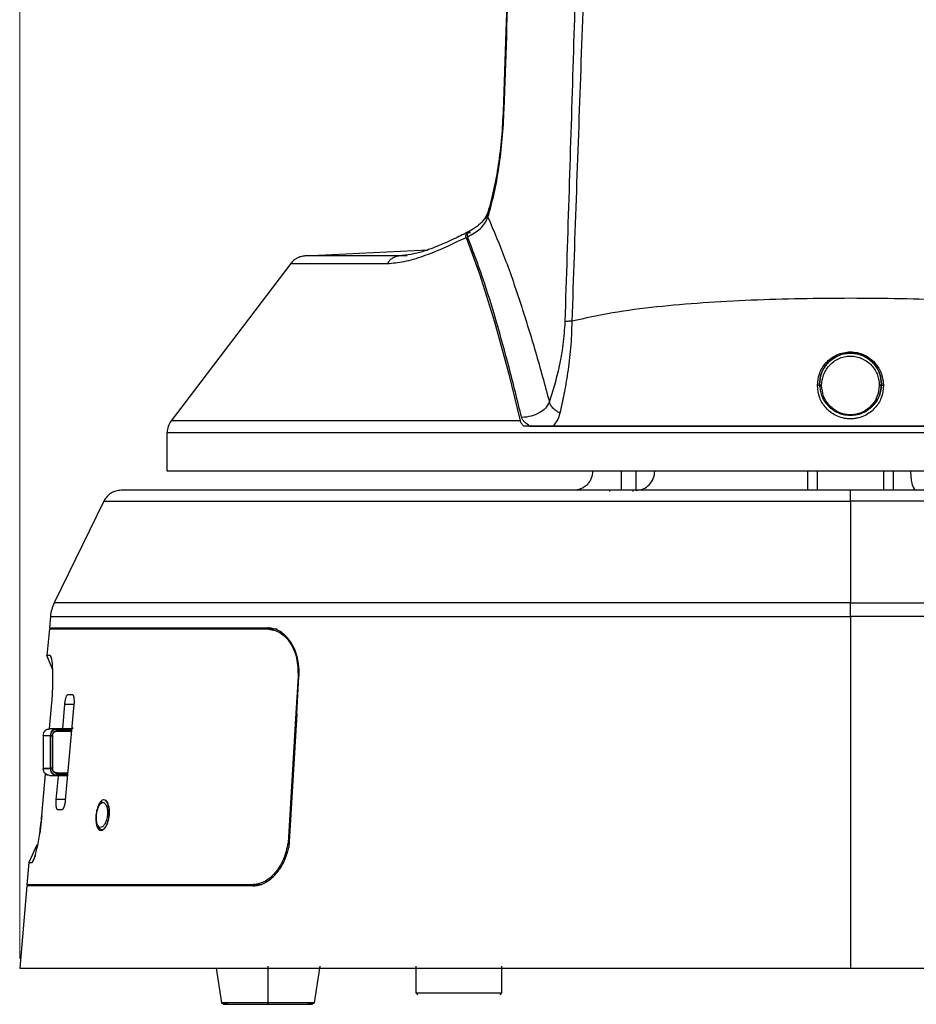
# Model space of a CAD drawing. Header units: millimetres. Extents: x 119 to 1138, y 29 to 774.
# Tile 41 of 53: x 659 to 753, y 318 to 421. Entities that reach past the tile are written whole.
import ezdxf

# ---------------------------------------------------------------- set-up
doc = ezdxf.new("R2010")
doc.units = ezdxf.units.MM
doc.styles.add('SLDTEXTSTYLE0', font='TXT', dxfattribs={"width": 0.7})
doc.dimstyles.new('SLDDIMSTYLE1', dxfattribs={"dimtxt": 9.245947, "dimasz": 3.302, "dimexe": 0, "dimexo": 0.0625, "dimgap": 2.311487, "dimtad": 1, "dimrnd": 1e-09, "dimzin": 12, "dimdsep": 46, "dimtxsty": 'SLDTEXTSTYLE0', "dimsah": 1, "dimcen": 0.09, "dimadec": 0, "dimazin": 3, "dimtfac": 1, "dimtofl": 0, "dimtmove": 0, "dimatfit": 3, "dimfxl": 1, "dimfrac": 2, "dimtolj": 1, "dimtzin": 12, "dimarcsym": 0})

# ---------------------------------------------------------------- blocks, each defined once
blk = doc.blocks.new('_D_2')
at = {"color": 7, "linetype": 'Continuous', "lineweight": 0}
for p, q in [((659.14, 322.4), (659.14, 540.54)), ((845.79, 336.08), (845.79, 540.54)), ((659.14, 539.54), (845.79, 539.54))]:
    blk.add_line(p, q, dxfattribs=at)
at = {"color": 7, "linetype": 'Continuous', "lineweight": 18}
for points in [[(659.14, 539.54), (662.44, 539.03), (662.44, 540.05)], [(845.79, 539.54), (842.48, 540.05), (842.48, 539.03)]]:
    blk.add_solid(points, dxfattribs=at)
at = {"color": 7, "linetype": 'Continuous', "lineweight": 18, "insert": (732.5, 551.82), "char_height": 9.525, "attachment_point": 1, "style": 'SLDTEXTSTYLE0'}
blk.add_mtext('186.65', dxfattribs=at)

msp = doc.modelspace()

# ---------------------------------------------------------------- linework, layer by layer
at = {"color": 8, "linetype": 'Continuous', "lineweight": 25}
for p, q in [((709.782, 411.287), (709.868, 411.284)), ((706.067, 398.393), (706.348, 398.393)), ((700.147, 396.088), (698.845, 395.926)), ((698.845, 395.926), (699.715, 395.982)), ((742.64, 373.404), (742.64, 371.402)), ((749.64, 371.402), (749.64, 373.404)), ((663.834, 349.025), (664.855, 349.025)), ((663.003, 346.389), (664.616, 346.397)), ((663.056, 346.189), (664.598, 346.197)), ((664.603, 346.252), (663.058, 346.252)), ((664.18, 341.609), (663.003, 341.615)), ((664.198, 341.809), (663.056, 341.815)), ((664.193, 341.752), (663.058, 341.752)), ((663.945, 339.025), (662.935, 339.025))]:
    msp.add_line(p, q, dxfattribs=at)
at = {"color": 7, "linetype": 'Continuous', "lineweight": 25}
for p, q in [((705.889, 397.879), (707.296, 394.05)), ((706.643, 398.78), (706.197, 398.493)), ((688.982, 395.926), (701.879, 396.582)), ((687.526, 395.142), (674.984, 378.661)), ((707.296, 394.05), (708.86, 389.024)), ((708.86, 389.024), (710.313, 383.683)), ((710.313, 383.683), (711.548, 378.661)), ((742.953, 382.144), (742.885, 382.502)), ((674.575, 373.404), (674.575, 377.45)), ((741.64, 373.404), (741.64, 371.402)), ((750.64, 371.402), (750.64, 373.404)), ((720.885, 371.402), (720.885, 371.277)), ((723.385, 371.277), (723.385, 371.402)), ((828.135, 371.402), (746.135, 371.402)), ((667.961, 370.281), (662.747, 359.617)), ((746.135, 370.281), (746.135, 359.617)), ((828.135, 370.281), (746.135, 370.281)), ((746.135, 359.617), (828.135, 359.617)), ((662.356, 358.209), (662.25, 357.002)), ((746.135, 358.209), (746.135, 321.402)), ((828.135, 358.209), (746.135, 358.209)), ((662.242, 356.902), (661.996, 354.094)), ((685.051, 356.902), (686.085, 356.902)), ((662.338, 354.094), (661.996, 354.094)), ((662.604, 352.628), (661.996, 354.094)), ((662.338, 354.094), (662.471, 353.771)), ((688.289, 351.902), (688.025, 347.502)), ((688.151, 348.002), (688.385, 351.902)), ((664.666, 350.002), (664.153, 350.002)), ((662.262, 346.46), (662.502, 349.174)), ((663.834, 349.025), (663.602, 346.452)), ((663.941, 338.979), (664.851, 348.978)), ((688.025, 347.502), (687.244, 334.502)), ((688.151, 348.002), (687.313, 334.002)), ((662.641, 346.438), (662.274, 346.437)), ((663.006, 346.452), (662.276, 346.452)), ((664.621, 346.452), (663.006, 346.452)), ((664.51, 346.447), (663.083, 346.441)), ((661.6, 345.752), (662.33, 345.752)), ((661.6, 345.752), (661.6, 342.252)), ((661.6, 345.737), (662.33, 345.689)), ((661.6, 345.737), (661.6, 342.267)), ((662.33, 345.752), (662.33, 342.252)), ((662.33, 345.689), (662.33, 342.315)), ((662.575, 345.752), (662.575, 342.252)), ((662.575, 342.315), (662.575, 345.689)), ((662.33, 342.315), (661.6, 342.267)), ((662.33, 342.252), (661.6, 342.252)), ((661.458, 337.374), (661.842, 341.72)), ((662.276, 341.552), (663.006, 341.552)), ((663.155, 341.474), (662.935, 339.025)), ((663.006, 341.552), (664.135, 341.552)), ((661.458, 337.374), (661.235, 335.486)), ((663.083, 338.002), (663.59, 338.002)), ((660.928, 334.302), (660.103, 332.454)), ((660.746, 333.149), (660.437, 332.454)), ((660.103, 332.454), (659.897, 330.102)), ((660.103, 332.454), (660.437, 332.454)), ((659.888, 330.002), (659.135, 321.402)), ((684.498, 330.102), (683.464, 330.102)), ((685.135, 321.602), (685.135, 317.772)), ((690.011, 317.772), (690.585, 321.602)), ((700.635, 321.602), (700.635, 318.802)), ((709.635, 318.802), (709.635, 321.602)), ((679.715, 321.402), (680.26, 317.772)), ((746.135, 321.402), (826.135, 321.402)), ((700.635, 318.802), (700.835, 318.602)), ((709.435, 318.602), (709.635, 318.802))]:
    msp.add_line(p, q, dxfattribs=at)
for points, knots in [([(712.144, 472.578), (712.037, 471.256), (711.835, 468.739), (711.723, 465.22), (711.595, 462.229), (711.502, 459.843), (711.431, 458.04), (711.376, 456.627), (711.328, 455.37), (711.259, 453.583), (711.167, 451.153), (711.045, 447.877), (710.901, 443.956), (710.729, 439.194), (710.528, 433.515), (710.298, 426.92), (710.042, 419.409), (709.864, 414.096), (709.77, 411.287)], [0, 0, 0, 0, 0.0648609, 0.1234868, 0.172195, 0.2112601, 0.240254, 0.2604459, 0.2804278, 0.3018087, 0.3478809, 0.3993693, 0.4621122, 0.5398002, 0.6324326, 0.7400139, 0.8625399, 1, 1, 1, 1]), ([(709.868, 411.284), (710.221, 421.476), (710.771, 437.377), (711.466, 455.789), (711.893, 464.992), (712.059, 469.529), (712.234, 471.546), (712.323, 472.58)], [0, 0, 0, 0, 0.49870847, 0.77804095, 0.9009753, 0.94927905, 1, 1, 1, 1]), ([(716.264, 389.065), (716.408, 393.635), (716.694, 402.775), (717.13, 416.499), (717.481, 427.927), (717.757, 437.043), (717.96, 443.864), (718.157, 450.666), (718.355, 457.445), (718.525, 464.224), (718.686, 468.735), (718.766, 471.003)], [0, 0, 0, 0, 0.16633852, 0.33270563, 0.49929246, 0.58256022, 0.6658604, 0.74918119, 0.83246555, 0.91574918, 1, 1, 1, 1]), ([(719.861, 470.564), (719.694, 466.096), (719.359, 457.158), (718.873, 443.615), (718.385, 430.002), (717.919, 416.351), (717.429, 402.709), (717.114, 393.633), (716.956, 389.096)], [0, 0, 0, 0, 0.1669727, 0.3339366, 0.5008481, 0.6677972, 0.833916, 1, 1, 1, 1]), ([(709.77, 411.287), (709.721, 410.292), (709.622, 408.308), (709.27, 405.452), (708.794, 402.778), (708.371, 401.256), (708.16, 400.496)], [0, 0, 0, 0, 0.2513066, 0.5008336, 0.7508467, 1, 1, 1, 1]), ([(708.173, 399.986), (708.396, 400.787), (708.841, 402.391), (709.343, 405.195), (709.713, 408.18), (709.816, 410.247), (709.868, 411.284)], [0, 0, 0, 0, 0.2498294, 0.5000591, 0.7493569, 1, 1, 1, 1]), ([(706.036, 397.943), (706.521, 398.207), (707.247, 398.601), (707.891, 399.342), (708.079, 399.772), (708.173, 399.986)], [0, 0, 0, 0, 0.50330326, 0.75323907, 1, 1, 1, 1]), ([(708.16, 400.496), (708.02, 400.192), (707.793, 399.696), (707.071, 399.012), (706.501, 398.674), (706.195, 398.492)], [0, 0, 0, 0, 0.4238531, 0.6909523, 1, 1, 1, 1]), ([(708.16, 400.496), (708.051, 400.187), (707.942, 399.879), (707.64, 399.593), (707.64, 399.593)], [0, 0, 0, 0, 0.9984147, 1, 1, 1, 1]), ([(708.173, 399.986), (708.776, 398.563), (709.982, 395.714), (711.622, 390.929), (713.172, 385.923), (714.127, 382.421), (714.604, 380.67)], [0, 0, 0, 0, 0.249798, 0.4998479, 0.7499698, 1, 1, 1, 1]), ([(697.64, 395.142), (698.205, 395.185), (699.337, 395.273), (701.404, 395.9), (703.595, 396.762), (705.125, 397.507), (705.889, 397.879)], [0, 0, 0, 0, 0.2505441, 0.5012741, 0.7509112, 1, 1, 1, 1]), ([(706.224, 398.511), (705.73, 398.259), (704.638, 397.702), (703.001, 396.978), (701.4, 396.364), (700.507, 396.166), (700.1, 396.076)], [0, 0, 0, 0, 0.2202959, 0.4869679, 0.7664242, 1, 1, 1, 1]), ([(705.89, 397.879), (705.876, 397.925), (705.85, 398.014), (705.878, 398.195), (705.991, 398.313), (706.067, 398.393)], [0, 0, 0, 0, 0.2542925, 0.5012223, 1, 1, 1, 1]), ([(706.235, 398.493), (706.151, 398.408), (706.025, 398.282), (705.993, 398.087), (706.022, 397.991), (706.036, 397.943)], [0, 0, 0, 0, 0.4986701, 0.7470385, 1, 1, 1, 1]), ([(711.703, 379.013), (711.268, 380.78), (710.424, 384.203), (709.061, 389.102), (707.637, 393.749), (706.57, 396.545), (706.036, 397.943)], [0, 0, 0, 0, 0.2581584, 0.5000424, 0.7499687, 1, 1, 1, 1]), ([(706.067, 398.393), (706.112, 398.429), (706.202, 398.501), (706.247, 398.516), (706.269, 398.523)], [0, 0, 0, 0, 0.5005178, 1, 1, 1, 1]), ([(706.235, 398.493), (706.285, 398.533), (706.339, 398.577), (706.372, 398.589), (706.374, 398.59)], [0, 0, 0, 0, 0.9379381, 1, 1, 1, 1]), ([(688.982, 395.926), (688.842, 395.908), (688.56, 395.872), (688.162, 395.703), (687.804, 395.464), (687.618, 395.248), (687.526, 395.142)], [0, 0, 0, 0, 0.2472433, 0.50014, 0.7529643, 1, 1, 1, 1]), ([(698.845, 395.926), (698.729, 395.908), (698.496, 395.872), (698.167, 395.703), (697.87, 395.464), (697.716, 395.248), (697.64, 395.142)], [0, 0, 0, 0, 0.2471394, 0.5, 0.7528606, 1, 1, 1, 1]), ([(775.315, 389.096), (773.915, 389.405), (771.103, 390.026), (766.473, 390.615), (761.62, 391.039), (756.572, 391.309), (751.396, 391.463), (746.154, 391.512), (740.912, 391.463), (735.731, 391.311), (730.669, 391.04), (725.803, 390.615), (721.17, 390.026), (718.356, 389.405), (716.956, 389.096)], [0, 0, 0, 0, 0.0829127, 0.1665381, 0.2497194, 0.3327028, 0.4164308, 0.4998022, 0.5828871, 0.6666218, 0.7500858, 0.8334018, 0.9170652, 1, 1, 1, 1]), ([(714.604, 380.67), (714.795, 381.251), (715.179, 382.413), (715.686, 384.388), (716.107, 386.616), (716.212, 388.249), (716.264, 389.065)], [0, 0, 0, 0, 0.249695, 0.5004134, 0.7503279, 1, 1, 1, 1]), ([(716.956, 389.096), (716.945, 388.618), (716.923, 387.669), (716.791, 385.825), (716.535, 383.686), (716.139, 381.434), (715.846, 380.118), (715.703, 379.472)], [0, 0, 0, 0, 0.1315017, 0.2613412, 0.515048, 0.7619747, 1, 1, 1, 1]), ([(742.675, 382.381), (742.712, 382.784), (742.786, 383.589), (743.374, 384.583), (744.065, 385.22), (744.687, 385.592), (745.385, 385.829), (746.123, 385.912), (746.863, 385.834), (747.563, 385.602), (748.19, 385.232), (748.886, 384.596), (749.483, 383.599), (749.558, 382.788), (749.596, 382.381)], [0, 0, 0, 0, 0.12462389, 0.24958891, 0.31212445, 0.37453874, 0.43665338, 0.49903939, 0.5613262, 0.62356457, 0.68616944, 0.74887674, 0.8740503, 1, 1, 1, 1]), ([(749.385, 382.502), (749.349, 382.881), (749.276, 383.641), (748.715, 384.559), (748.065, 385.146), (747.477, 385.489), (746.819, 385.705), (746.124, 385.777), (745.43, 385.7), (744.775, 385.48), (744.191, 385.135), (743.547, 384.547), (742.993, 383.632), (742.921, 382.877), (742.885, 382.502)], [0, 0, 0, 0, 0.1240766, 0.2486173, 0.3115547, 0.3747189, 0.4377793, 0.5009975, 0.5643253, 0.6272373, 0.690156, 0.7528928, 0.8771869, 1, 1, 1, 1]), ([(742.885, 382.502), (742.92, 382.875), (742.99, 383.619), (743.543, 384.543), (744.192, 385.135), (744.776, 385.48), (745.431, 385.7), (746.124, 385.777), (746.818, 385.705), (747.476, 385.489), (748.064, 385.147), (748.718, 384.556), (749.279, 383.628), (749.35, 382.879), (749.385, 382.502)], [0, 0, 0, 0, 0.1252858, 0.2502779, 0.3126755, 0.3749113, 0.4368399, 0.4990423, 0.5611458, 0.6231978, 0.685623, 0.7481904, 0.873385, 1, 1, 1, 1]), ([(743.117, 382.383), (743.149, 382.736), (743.214, 383.443), (743.726, 384.308), (744.327, 384.865), (744.869, 385.19), (745.479, 385.397), (746.125, 385.47), (746.772, 385.402), (747.384, 385.198), (747.93, 384.875), (748.536, 384.32), (749.056, 383.452), (749.121, 382.74), (749.154, 382.383)], [0, 0, 0, 0, 0.1249397, 0.2499507, 0.3124382, 0.3747404, 0.4367538, 0.4990197, 0.5611752, 0.6233276, 0.6858631, 0.7485402, 0.873781, 1, 1, 1, 1]), ([(742.885, 382.502), (742.883, 382.486), (742.878, 382.462), (742.852, 382.433), (742.824, 382.414), (742.79, 382.398), (742.741, 382.384), (742.701, 382.382), (742.675, 382.381)], [0, 0, 0, 0, 0.2387021, 0.3678752, 0.5, 0.6321248, 0.7612979, 1, 1, 1, 1]), ([(749.596, 382.381), (749.545, 381.938), (749.444, 381.053), (748.753, 379.989), (747.912, 379.309), (747.101, 378.998), (746.568, 378.896), (746.142, 378.868), (745.716, 378.894), (745.18, 378.995), (744.365, 379.305), (743.521, 379.986), (742.827, 381.051), (742.726, 381.938), (742.675, 382.381)], [0, 0, 0, 0, 0.1252834, 0.2502941, 0.3748602, 0.4372313, 0.4683954, 0.49947, 0.530671, 0.5618358, 0.6243296, 0.7494238, 0.874649, 1, 1, 1, 1]), ([(743.117, 382.383), (743.103, 382.382), (743.076, 382.381), (743.034, 382.385), (742.992, 382.394), (742.954, 382.41), (742.923, 382.43), (742.901, 382.453), (742.888, 382.478), (742.886, 382.494), (742.885, 382.502)], [0, 0, 0, 0, 0.11473142, 0.23783227, 0.3672213, 0.5, 0.6327787, 0.76216773, 0.88526858, 1, 1, 1, 1]), ([(742.885, 382.502), (742.931, 382.098), (743.021, 381.291), (743.665, 380.289), (744.478, 379.649), (745.358, 379.309), (745.875, 379.271), (746.135, 379.252)], [0, 0, 0, 0, 0.24836656, 0.49622771, 0.74584358, 0.87238073, 1, 1, 1, 1]), ([(749.154, 382.383), (749.111, 382.002), (749.026, 381.239), (748.429, 380.297), (747.681, 379.683), (746.964, 379.407), (746.504, 379.319), (746.142, 379.295), (745.779, 379.318), (745.317, 379.404), (744.597, 379.678), (743.846, 380.292), (743.246, 381.235), (743.16, 382), (743.117, 382.383)], [0, 0, 0, 0, 0.1251412, 0.2505017, 0.3752935, 0.4374996, 0.468603, 0.4994287, 0.5304411, 0.5614653, 0.6236842, 0.7488497, 0.8743508, 1, 1, 1, 1]), ([(746.135, 379.252), (746.396, 379.271), (746.914, 379.309), (747.794, 379.649), (748.607, 380.29), (749.25, 381.291), (749.34, 382.099), (749.385, 382.502)], [0, 0, 0, 0, 0.1276819, 0.2544678, 0.5039034, 0.7520581, 1, 1, 1, 1]), ([(749.385, 382.502), (749.338, 382.09), (749.242, 381.267), (748.597, 380.278), (747.796, 379.664), (747.153, 379.39), (746.894, 379.343), (746.888, 379.341)], [0, 0, 0, 0, 0.2849436, 0.5704344, 0.8548238, 0.996347, 1, 1, 1, 1]), ([(749.385, 382.502), (749.385, 382.494), (749.383, 382.478), (749.37, 382.453), (749.348, 382.43), (749.317, 382.41), (749.279, 382.394), (749.237, 382.385), (749.195, 382.381), (749.167, 382.382), (749.154, 382.383)], [0, 0, 0, 0, 0.1147314, 0.2378322, 0.3672213, 0.5, 0.6327787, 0.7621678, 0.8852686, 1, 1, 1, 1]), ([(749.596, 382.381), (749.57, 382.382), (749.53, 382.384), (749.481, 382.398), (749.447, 382.414), (749.419, 382.433), (749.393, 382.462), (749.388, 382.486), (749.385, 382.502)], [0, 0, 0, 0, 0.2387021, 0.3678752, 0.5, 0.6321248, 0.7612979, 1, 1, 1, 1]), ([(714.604, 380.67), (714.483, 380.43), (714.239, 379.945), (713.556, 379.478), (712.709, 379.121), (712.04, 379.049), (711.703, 379.013)], [0, 0, 0, 0, 0.2435004, 0.4924105, 0.7447633, 1, 1, 1, 1]), ([(715.703, 379.472), (715.569, 379.548), (715.296, 379.702), (714.968, 380.001), (714.719, 380.33), (714.642, 380.558), (714.604, 380.67)], [0, 0, 0, 0, 0.2463893, 0.5, 0.7536107, 1, 1, 1, 1]), ([(715.703, 379.472), (715.626, 379.214), (715.476, 378.709), (715.137, 378.316), (714.971, 378.124)], [0, 0, 0, 0, 0.5112099, 1, 1, 1, 1]), ([(711.548, 378.661), (709.232, 378.661), (704.681, 378.661), (698.611, 378.661), (693.293, 378.661), (688.766, 378.661), (684.995, 378.661), (681.937, 378.661), (679.53, 378.661), (677.711, 378.661), (676.406, 378.661), (675.557, 378.661), (675.069, 378.661), (675.012, 378.661), (674.984, 378.661)], [0, 0, 0, 0, 0.1070356, 0.2103046, 0.3094153, 0.4040981, 0.4941964, 0.5796521, 0.6604891, 0.7367973, 0.8087162, 0.8764211, 0.9401114, 1, 1, 1, 1]), ([(711.918, 378.124), (711.834, 378.206), (711.666, 378.369), (711.587, 378.564), (711.548, 378.661)], [0, 0, 0, 0, 0.4992907, 1, 1, 1, 1]), ([(712.537, 378.124), (712.357, 378.251), (712.085, 378.443), (711.808, 378.75), (711.738, 378.925), (711.703, 379.013)], [0, 0, 0, 0, 0.4981118, 0.74913577, 1, 1, 1, 1]), ([(674.575, 377.45), (674.604, 377.45), (674.664, 377.45), (675.167, 377.45), (676.046, 377.45), (677.397, 377.45), (679.283, 377.45), (681.778, 377.45), (684.951, 377.45), (688.863, 377.45), (693.561, 377.45), (698.423, 377.45), (703.195, 377.45), (707.662, 377.45), (712.458, 377.45), (717.558, 377.45), (722.926, 377.45), (728.52, 377.45), (734.291, 377.45), (740.182, 377.45), (746.135, 377.45), (752.088, 377.45), (757.98, 377.45), (763.751, 377.45), (769.345, 377.45), (774.713, 377.45), (779.813, 377.45), (784.609, 377.45), (789.076, 377.45), (793.848, 377.45), (798.71, 377.45), (803.407, 377.45), (807.32, 377.45), (810.493, 377.45), (812.988, 377.45), (814.874, 377.45), (816.225, 377.45), (817.103, 377.45), (817.607, 377.45), (817.667, 377.45), (817.695, 377.45)], [0, 0, 0, 0, 0.02053159, 0.04238345, 0.06563042, 0.09034229, 0.11658021, 0.14439236, 0.1738088, 0.20483583, 0.23744991, 0.2715919, 0.2951613, 0.31932656, 0.34403843, 0.36923889, 0.39486149, 0.42083213, 0.44707005, 0.47348924, 0.5, 0.52651076, 0.55292995, 0.57916787, 0.60513851, 0.63076111, 0.65596157, 0.68067344, 0.7048387, 0.7284081, 0.76255009, 0.79516417, 0.8261912, 0.85560764, 0.88341979, 0.90965771, 0.93436958, 0.95761655, 0.97946841, 1, 1, 1, 1]), ([(780.353, 378.124), (778.646, 378.124), (775.204, 378.124), (769.746, 378.124), (764.067, 378.124), (758.196, 378.124), (752.198, 378.124), (746.135, 378.124), (740.072, 378.124), (734.075, 378.124), (728.204, 378.124), (722.525, 378.124), (717.067, 378.124), (713.624, 378.124), (711.918, 378.124)], [0, 0, 0, 0, 0.0806912, 0.1627873, 0.246043, 0.3301902, 0.4149422, 0.5, 0.5850578, 0.6698098, 0.753957, 0.8372127, 0.9193088, 1, 1, 1, 1]), ([(712.537, 378.124), (712.936, 378.124), (713.732, 378.124), (714.558, 378.124), (714.971, 378.124)], [0, 0, 0, 0, 0.5001489, 1, 1, 1, 1]), ([(714.971, 378.124), (716.523, 378.124), (719.693, 378.124), (724.7, 378.124), (730.796, 378.124), (737.968, 378.124), (746.149, 378.124), (754.319, 378.124), (761.485, 378.124), (767.57, 378.124), (772.577, 378.124), (775.748, 378.124), (777.3, 378.124)], [0, 0, 0, 0, 0.079433, 0.1622338, 0.2466074, 0.3733432, 0.5001327, 0.6271349, 0.7534029, 0.8377331, 0.9205693, 1, 1, 1, 1]), ([(719.135, 373.402), (719.109, 373.15), (719.068, 372.763), (718.818, 372.298), (718.56, 371.977), (718.24, 371.719), (717.774, 371.47), (717.387, 371.429), (717.135, 371.402)], [0, 0, 0, 0, 0.2394568, 0.3683607, 0.5, 0.6316393, 0.7605432, 1, 1, 1, 1]), ([(722.135, 373.402), (722.135, 372.872), (722.135, 372.363), (722.135, 371.613), (722.135, 371.402), (722.135, 371.402)], [0, 0, 0, 0, 0.5, 0.5, 1, 1, 1, 1]), ([(723.685, 371.402), (724.203, 371.402), (724.7, 371.613), (725.432, 372.363), (725.638, 372.872), (725.638, 373.402)], [0, 0, 0, 0, 0.5, 0.5, 1, 1, 1, 1]), ([(723.685, 371.402), (723.685, 371.402), (723.685, 371.613), (723.685, 372.363), (723.685, 372.872), (723.685, 373.402)], [0, 0, 0, 0, 0.5, 0.5, 1, 1, 1, 1]), ([(752.431, 373.402), (752.431, 372.872), (752.494, 372.363), (752.719, 371.613), (752.871, 371.402), (753.03, 371.402)], [0, 0, 0, 0, 0.5, 0.5, 1, 1, 1, 1]), ([(669.758, 371.402), (669.576, 371.388), (669.204, 371.358), (668.687, 371.119), (668.245, 370.76), (668.055, 370.438), (667.961, 370.281)], [0, 0, 0, 0, 0.2450714, 0.5, 0.7549286, 1, 1, 1, 1]), ([(746.135, 371.402), (742.953, 371.402), (739.57, 371.402), (732.424, 371.402), (728.66, 371.402), (720.839, 371.402), (716.781, 371.402), (710.61, 371.402), (708.54, 371.402), (704.408, 371.402), (702.346, 371.402), (698.272, 371.402), (696.261, 371.402), (692.337, 371.402), (690.425, 371.402), (686.756, 371.402), (684.999, 371.402), (681.698, 371.402), (680.153, 371.402), (677.334, 371.402), (676.06, 371.402), (673.832, 371.402), (672.88, 371.402), (671.337, 371.402), (670.747, 371.402), (669.958, 371.402), (669.758, 371.402), (669.758, 371.402)], [0, 0, 0, 0, 0.125, 0.125, 0.25, 0.25, 0.375, 0.375, 0.4375, 0.4375, 0.5, 0.5, 0.5625, 0.5625, 0.625, 0.625, 0.6875, 0.6875, 0.75, 0.75, 0.8125, 0.8125, 0.875, 0.875, 0.9375, 0.9375, 1, 1, 1, 1]), ([(746.135, 370.281), (746.135, 370.439), (746.135, 370.594), (746.135, 370.873), (746.135, 370.998), (746.135, 371.2), (746.135, 371.277), (746.135, 371.378), (746.135, 371.402), (746.135, 371.402)], [0, 0, 0, 0, 0.25, 0.25, 0.5, 0.5, 0.75, 0.75, 1, 1, 1, 1]), ([(746.135, 359.617), (741.222, 359.617), (736.124, 359.617), (728.381, 359.617), (725.784, 359.617), (720.597, 359.617), (718.007, 359.617), (712.874, 359.617), (710.332, 359.617), (705.339, 359.617), (702.888, 359.617), (698.121, 359.617), (695.805, 359.617), (691.347, 359.617), (689.206, 359.617), (685.136, 359.617), (683.206, 359.617), (679.587, 359.617), (677.898, 359.617), (674.781, 359.617), (673.354, 359.617), (670.772, 359.617), (669.618, 359.617), (667.586, 359.617), (666.708, 359.617), (665.224, 359.617), (664.617, 359.617), (663.184, 359.617), (662.747, 359.617), (662.747, 359.617)], [0, 0, 0, 0, 0.125, 0.125, 0.1875, 0.1875, 0.25, 0.25, 0.3125, 0.3125, 0.375, 0.375, 0.4375, 0.4375, 0.5, 0.5, 0.5625, 0.5625, 0.625, 0.625, 0.6875, 0.6875, 0.75, 0.75, 0.8125, 0.8125, 0.875, 0.875, 1, 1, 1, 1]), ([(662.356, 358.209), (662.356, 358.209), (662.794, 358.209), (664.234, 358.209), (664.844, 358.209), (666.335, 358.209), (667.217, 358.209), (669.259, 358.209), (670.418, 358.209), (673.012, 358.209), (674.446, 358.209), (677.578, 358.209), (679.275, 358.209), (682.911, 358.209), (684.849, 358.209), (688.939, 358.209), (691.09, 358.209), (695.568, 358.209), (697.895, 358.209), (702.685, 358.209), (705.148, 358.209), (710.164, 358.209), (712.718, 358.209), (717.875, 358.209), (720.477, 358.209), (725.688, 358.209), (728.297, 358.209), (736.077, 358.209), (741.199, 358.209), (746.135, 358.209)], [0, 0, 0, 0, 0.125, 0.125, 0.1875, 0.1875, 0.25, 0.25, 0.3125, 0.3125, 0.375, 0.375, 0.4375, 0.4375, 0.5, 0.5, 0.5625, 0.5625, 0.625, 0.625, 0.6875, 0.6875, 0.75, 0.75, 0.8125, 0.8125, 0.875, 0.875, 1, 1, 1, 1]), ([(662.25, 357.002), (662.251, 357.002), (662.253, 357.002), (662.267, 357.002), (662.29, 357.002), (662.322, 357.002), (662.364, 357.002), (662.415, 357.002), (662.475, 357.002), (662.544, 357.002), (662.714, 357.002), (663.06, 357.002), (663.712, 357.002), (664.547, 357.002), (665.904, 357.002), (668.05, 357.002), (670.776, 357.002), (673.29, 357.002), (675.338, 357.002), (677.544, 357.002), (679.431, 357.002), (680.908, 357.002), (681.916, 357.002), (682.947, 357.002), (684, 357.002), (684.72, 357.002), (685.08, 357.002)], [0, 0, 0, 0, 0.0138979, 0.0277905, 0.0416793, 0.0555657, 0.0694514, 0.0833379, 0.0972266, 0.1111192, 0.1250172, 0.1875202, 0.2500233, 0.3125263, 0.3750294, 0.5000006, 0.6249719, 0.6874749, 0.749978, 0.8124811, 0.8749841, 0.8999962, 0.9249949, 0.9499892, 0.9749879, 1, 1, 1, 1]), ([(685.051, 356.902), (685.501, 356.826), (686.4, 356.675), (687.507, 355.517), (688.243, 353.865), (688.273, 352.557), (688.289, 351.902)], [0, 0, 0, 0, 0.2505489, 0.5002186, 0.7500014, 1, 1, 1, 1]), ([(688.385, 351.902), (688.389, 351.972), (688.396, 352.107), (688.398, 352.299), (688.397, 352.475), (688.391, 352.632), (688.383, 352.772), (688.364, 353.029), (688.318, 353.393), (688.192, 354.018), (687.952, 354.753), (687.544, 355.523), (687.027, 356.164), (686.542, 356.552), (686.142, 356.767), (685.867, 356.877), (685.597, 356.951), (685.336, 356.994), (685.164, 356.999), (685.08, 357.002)], [0, 0, 0, 0, 0.0262939, 0.0504482, 0.0724629, 0.0923379, 0.1100732, 0.1256686, 0.1901837, 0.2507353, 0.3745865, 0.5002329, 0.6219298, 0.7498409, 0.804202, 0.8563985, 0.9064304, 0.9542976, 1, 1, 1, 1]), ([(662.502, 349.174), (662.528, 349.497), (662.579, 350.142), (662.63, 351.381), (662.62, 352.743), (662.508, 353.874), (662.395, 354.021), (662.338, 354.094)], [0, 0, 0, 0, 0.1253798, 0.2503511, 0.4992034, 0.7491416, 1, 1, 1, 1]), ([(664.153, 350.002), (664.12, 349.987), (664.056, 349.958), (663.96, 349.733), (663.878, 349.411), (663.849, 349.154), (663.834, 349.025)], [0, 0, 0, 0, 0.2505224, 0.500206, 0.7500025, 1, 1, 1, 1]), ([(664.851, 348.978), (664.851, 348.985), (664.853, 349.005), (664.858, 349.072), (664.865, 349.197), (664.867, 349.434), (664.84, 349.72), (664.78, 349.909), (664.718, 349.99), (664.683, 349.998), (664.666, 350.002)], [0, 0, 0, 0, 0.0130085, 0.0379337, 0.1258106, 0.251283, 0.500295, 0.7493966, 0.8750793, 1, 1, 1, 1]), ([(661.6, 345.752), (661.609, 345.84), (661.623, 345.976), (661.708, 346.139), (661.795, 346.251), (661.903, 346.341), (662.061, 346.428), (662.191, 346.443), (662.276, 346.452)], [0, 0, 0, 0, 0.2394568, 0.3683607, 0.5, 0.6316393, 0.7605432, 1, 1, 1, 1]), ([(661.6, 345.737), (661.611, 345.828), (661.632, 346.011), (661.786, 346.242), (662.01, 346.403), (662.186, 346.426), (662.274, 346.437)], [0, 0, 0, 0, 0.25016687, 0.50001184, 0.74984983, 1, 1, 1, 1]), ([(663.006, 346.452), (662.917, 346.441), (662.74, 346.42), (662.517, 346.259), (662.36, 346.027), (662.34, 345.844), (662.33, 345.752)], [0, 0, 0, 0, 0.2500002, 0.5000003, 0.7500002, 1, 1, 1, 1]), ([(663.003, 346.389), (662.915, 346.378), (662.739, 346.356), (662.516, 346.195), (662.361, 345.963), (662.34, 345.781), (662.33, 345.689)], [0, 0, 0, 0, 0.2501496, 0.4999884, 0.7498341, 1, 1, 1, 1]), ([(663.056, 346.189), (663.055, 346.214), (663.054, 346.252), (663.047, 346.299), (663.04, 346.33), (663.032, 346.356), (663.02, 346.382), (663.01, 346.386), (663.003, 346.389)], [0, 0, 0, 0, 0.2396883, 0.3685092, 0.5, 0.6314908, 0.7603117, 1, 1, 1, 1]), ([(663.058, 346.252), (663.057, 346.277), (663.056, 346.316), (663.05, 346.362), (663.043, 346.394), (663.034, 346.42), (663.022, 346.445), (663.012, 346.449), (663.006, 346.452)], [0, 0, 0, 0, 0.23945684, 0.36836066, 0.5, 0.63163934, 0.76054316, 1, 1, 1, 1]), ([(664.51, 346.447), (664.568, 346.451), (664.649, 346.456), (664.717, 346.502), (664.737, 346.516)], [0, 0, 0, 0, 0.6975866, 1, 1, 1, 1]), ([(664.737, 346.516), (664.728, 346.51), (664.692, 346.486), (664.65, 346.474), (664.619, 346.465)], [0, 0, 0, 0, 0.2481156, 1, 1, 1, 1]), ([(662.33, 345.752), (662.339, 345.752), (662.353, 345.752), (662.389, 345.752), (662.422, 345.752), (662.46, 345.752), (662.512, 345.752), (662.55, 345.752), (662.575, 345.752)], [0, 0, 0, 0, 0.2394217, 0.3683381, 0.5, 0.6316619, 0.7605783, 1, 1, 1, 1]), ([(662.33, 345.689), (662.339, 345.689), (662.353, 345.689), (662.389, 345.689), (662.422, 345.689), (662.46, 345.689), (662.512, 345.689), (662.55, 345.689), (662.575, 345.689)], [0, 0, 0, 0, 0.2394217, 0.3683381, 0.5, 0.6316619, 0.7605783, 1, 1, 1, 1]), ([(662.575, 345.752), (662.582, 345.818), (662.597, 345.949), (662.709, 346.114), (662.868, 346.229), (662.995, 346.245), (663.058, 346.252)], [0, 0, 0, 0, 0.24999963, 0.49999947, 0.74999963, 1, 1, 1, 1]), ([(662.575, 345.689), (662.583, 345.754), (662.598, 345.885), (662.708, 346.05), (662.867, 346.165), (662.993, 346.181), (663.056, 346.189)], [0, 0, 0, 0, 0.250173, 0.5000227, 0.7498589, 1, 1, 1, 1]), ([(662.274, 341.567), (662.186, 341.578), (662.01, 341.601), (661.786, 341.762), (661.632, 341.993), (661.611, 342.176), (661.6, 342.267)], [0, 0, 0, 0, 0.2501502, 0.4999882, 0.7498331, 1, 1, 1, 1]), ([(662.276, 341.552), (662.191, 341.561), (662.061, 341.576), (661.903, 341.663), (661.795, 341.753), (661.708, 341.866), (661.623, 342.028), (661.609, 342.164), (661.6, 342.252)], [0, 0, 0, 0, 0.2394568, 0.3683607, 0.5, 0.6316393, 0.7605432, 1, 1, 1, 1]), ([(662.33, 342.315), (662.34, 342.223), (662.361, 342.041), (662.516, 341.809), (662.739, 341.648), (662.915, 341.626), (663.003, 341.615)], [0, 0, 0, 0, 0.2501659, 0.5000116, 0.7498504, 1, 1, 1, 1]), ([(662.575, 342.315), (662.55, 342.315), (662.512, 342.315), (662.46, 342.315), (662.422, 342.315), (662.389, 342.315), (662.353, 342.315), (662.339, 342.315), (662.33, 342.315)], [0, 0, 0, 0, 0.2394217, 0.3683381, 0.5, 0.6316619, 0.7605783, 1, 1, 1, 1]), ([(662.33, 342.252), (662.34, 342.16), (662.36, 341.977), (662.517, 341.745), (662.74, 341.584), (662.917, 341.563), (663.006, 341.552)], [0, 0, 0, 0, 0.2499998, 0.4999997, 0.7499998, 1, 1, 1, 1]), ([(662.575, 342.252), (662.55, 342.252), (662.512, 342.252), (662.46, 342.252), (662.422, 342.252), (662.389, 342.252), (662.353, 342.252), (662.339, 342.252), (662.33, 342.252)], [0, 0, 0, 0, 0.2394217, 0.3683381, 0.5, 0.6316619, 0.7605783, 1, 1, 1, 1]), ([(663.056, 341.815), (662.993, 341.823), (662.867, 341.839), (662.708, 341.954), (662.598, 342.119), (662.583, 342.25), (662.575, 342.315)], [0, 0, 0, 0, 0.2501411, 0.4999773, 0.749827, 1, 1, 1, 1]), ([(663.058, 341.752), (662.995, 341.76), (662.868, 341.775), (662.709, 341.89), (662.597, 342.055), (662.582, 342.186), (662.575, 342.252)], [0, 0, 0, 0, 0.2500004, 0.5000005, 0.7500004, 1, 1, 1, 1]), ([(663.003, 341.615), (663.01, 341.618), (663.02, 341.623), (663.032, 341.648), (663.04, 341.674), (663.047, 341.705), (663.054, 341.752), (663.055, 341.79), (663.056, 341.815)], [0, 0, 0, 0, 0.2396883, 0.3685092, 0.5, 0.6314908, 0.7603117, 1, 1, 1, 1]), ([(663.006, 341.552), (663.012, 341.555), (663.022, 341.559), (663.034, 341.584), (663.043, 341.61), (663.05, 341.642), (663.056, 341.688), (663.057, 341.727), (663.058, 341.752)], [0, 0, 0, 0, 0.2394568, 0.3683607, 0.5, 0.6316393, 0.7605432, 1, 1, 1, 1]), ([(662.935, 339.025), (662.926, 338.892), (662.912, 338.673), (662.924, 338.439), (662.945, 338.237), (662.983, 338.094), (663.036, 338.013), (663.067, 338.006), (663.083, 338.002)], [0, 0, 0, 0, 0.2499658, 0.4109196, 0.5001697, 0.7493425, 0.8775433, 1, 1, 1, 1]), ([(663.59, 338.002), (663.625, 338.017), (663.696, 338.046), (663.803, 338.272), (663.894, 338.593), (663.925, 338.85), (663.941, 338.979)], [0, 0, 0, 0, 0.250504, 0.50019, 0.7500017, 1, 1, 1, 1]), ([(668.531, 337.402), (668.538, 337.512), (668.553, 337.731), (668.535, 338.045), (668.488, 338.331), (668.39, 338.655), (668.21, 338.935), (668.021, 339.011), (667.843, 338.992), (667.662, 338.898), (667.423, 338.58), (667.252, 338.138), (667.158, 337.727), (667.132, 337.509), (667.119, 337.402)], [0, 0, 0, 0, 0.0626627, 0.1254473, 0.1864863, 0.2506746, 0.3751865, 0.4998589, 0.5218425, 0.6249761, 0.7499112, 0.8747084, 0.9386432, 1, 1, 1, 1]), ([(667.788, 338.826), (667.743, 338.797), (667.596, 338.702), (667.44, 338.464), (667.289, 338.11), (667.201, 337.773), (667.151, 337.422), (667.135, 337.106), (667.152, 336.77), (667.196, 336.579), (667.22, 336.48)], [0, 0, 0, 0, 0.0852827, 0.2773512, 0.3940185, 0.5513346, 0.6466711, 0.7535994, 0.8713999, 1, 1, 1, 1]), ([(667.229, 336.55), (667.212, 336.619), (667.179, 336.756), (667.156, 337.003), (667.155, 337.266), (667.179, 337.535), (667.225, 337.795), (667.312, 338.116), (667.461, 338.448), (667.674, 338.687), (667.896, 338.746), (668.107, 338.63), (668.204, 338.401), (668.252, 338.286)], [0, 0, 0, 0, 0.06269, 0.1255204, 0.1880729, 0.2506186, 0.3133408, 0.3756331, 0.5001827, 0.624998, 0.7500214, 0.8751398, 1, 1, 1, 1]), ([(668.252, 338.286), (668.271, 338.217), (668.308, 338.08), (668.334, 337.833), (668.336, 337.57), (668.312, 337.302), (668.263, 337.042), (668.171, 336.723), (668.015, 336.393), (667.795, 336.155), (667.571, 336.09), (667.403, 336.194), (667.291, 336.366), (667.25, 336.489), (667.229, 336.55)], [0, 0, 0, 0, 0.0629429, 0.1255989, 0.1880478, 0.2507477, 0.3130279, 0.3756249, 0.5000437, 0.6247414, 0.7496113, 0.8745041, 0.9373548, 1, 1, 1, 1]), ([(668.252, 338.286), (668.261, 338.299), (668.278, 338.326), (668.322, 338.361), (668.376, 338.389), (668.414, 338.398), (668.433, 338.402)], [0, 0, 0, 0, 0.2443348, 0.5, 0.7556652, 1, 1, 1, 1]), ([(668.502, 337.402), (668.508, 337.494), (668.519, 337.677), (668.51, 337.943), (668.483, 338.191), (668.45, 338.332), (668.433, 338.402)], [0, 0, 0, 0, 0.2500646, 0.5003117, 0.749698, 1, 1, 1, 1]), ([(660.437, 332.454), (660.506, 332.529), (660.644, 332.678), (660.948, 333.814), (661.252, 335.432), (661.389, 336.727), (661.458, 337.374)], [0, 0, 0, 0, 0.2516132, 0.5017575, 0.751142, 1, 1, 1, 1]), ([(667.119, 337.402), (667.111, 337.292), (667.096, 337.072), (667.11, 336.758), (667.15, 336.471), (667.239, 336.146), (667.408, 335.865), (667.621, 335.781), (667.788, 335.824), (667.875, 335.875), (668.011, 335.98), (668.203, 336.219), (668.389, 336.666), (668.49, 337.077), (668.517, 337.295), (668.531, 337.402)], [0, 0, 0, 0, 0.0628464, 0.1254599, 0.1869936, 0.2507383, 0.3752032, 0.4997887, 0.5621677, 0.6060042, 0.6186239, 0.7497585, 0.874527, 0.9387579, 1, 1, 1, 1]), ([(667.22, 336.48), (667.256, 336.378), (667.326, 336.186), (667.482, 336.01), (667.637, 335.917), (667.743, 335.907), (667.791, 335.902)], [0, 0, 0, 0, 0.3016115, 0.5718743, 0.8058538, 1, 1, 1, 1]), ([(687.244, 334.502), (687.109, 333.91), (686.84, 332.726), (685.909, 331.289), (684.734, 330.294), (683.887, 330.166), (683.464, 330.102)], [0, 0, 0, 0, 0.2503009, 0.5001567, 0.7500422, 1, 1, 1, 1]), ([(683.542, 330.002), (683.592, 330.003), (683.692, 330.005), (683.841, 330.019), (683.992, 330.042), (684.142, 330.073), (684.292, 330.114), (684.442, 330.164), (684.591, 330.223), (684.883, 330.356), (685.318, 330.622), (685.851, 331.098), (686.341, 331.697), (686.679, 332.259), (686.91, 332.747), (687.06, 333.119), (687.201, 333.541), (687.274, 333.844), (687.313, 334.002)], [0, 0, 0, 0, 0.03131054, 0.06260456, 0.09388333, 0.1251481, 0.15640014, 0.18764071, 0.21887109, 0.25009253, 0.37261892, 0.49998912, 0.61950773, 0.74987304, 0.80403344, 0.86377472, 0.92909697, 1, 1, 1, 1]), ([(683.542, 330.002), (683.335, 330.002), (682.919, 330.002), (682.304, 330.002), (681.697, 330.002), (681.096, 330.002), (680.503, 330.002), (679.918, 330.002), (679.339, 330.002), (678.768, 330.002), (677.546, 330.002), (675.736, 330.002), (673.451, 330.002), (671.329, 330.002), (668.724, 330.002), (665.899, 330.002), (663.675, 330.002), (662.269, 330.002), (661.403, 330.002), (660.727, 330.002), (660.34, 330.002), (660.131, 330.002), (660.022, 330.002), (659.945, 330.002), (659.897, 330.002), (659.891, 330.002), (659.888, 330.002)], [0, 0, 0, 0, 0.013898, 0.0277906, 0.0416794, 0.0555658, 0.0694515, 0.0833379, 0.0972267, 0.1111193, 0.1250173, 0.1875204, 0.2500235, 0.3125266, 0.3750296, 0.5000006, 0.6249716, 0.6874747, 0.7499778, 0.8124809, 0.874984, 0.8999962, 0.9249949, 0.9499891, 0.9749878, 1, 1, 1, 1]), ([(659.135, 321.402), (659.136, 321.402), (659.138, 321.402), (659.155, 321.402), (659.18, 321.402), (659.216, 321.402), (659.263, 321.402), (659.32, 321.402), (659.387, 321.402), (659.465, 321.402), (659.655, 321.402), (660.042, 321.402), (660.773, 321.402), (661.709, 321.402), (662.848, 321.402), (664.188, 321.402), (666.238, 321.402), (669.285, 321.402), (673.681, 321.402), (678.775, 321.402), (684.518, 321.402), (690.854, 321.402), (697.723, 321.402), (705.058, 321.402), (711.501, 321.402), (716.814, 321.402), (720.871, 321.402), (724.988, 321.402), (729.156, 321.402), (733.365, 321.402), (736.757, 321.402), (739.309, 321.402), (741.014, 321.402), (742.719, 321.402), (744.427, 321.402), (745.566, 321.402), (746.135, 321.402)], [0, 0, 0, 0, 0.00694994, 0.01389698, 0.02084195, 0.02778569, 0.034729, 0.04167274, 0.04861771, 0.05556475, 0.06251469, 0.09376905, 0.12502341, 0.15627777, 0.18753213, 0.21878649, 0.25004086, 0.31253073, 0.3750206, 0.43751047, 0.50000035, 0.56249022, 0.62498009, 0.68746997, 0.74995984, 0.7812142, 0.81246856, 0.84372292, 0.87497728, 0.90623164, 0.937486, 0.94999363, 0.96249401, 0.97499199, 0.98749238, 1, 1, 1, 1]), ([(700.635, 318.802), (700.635, 318.802), (701.493, 318.802), (704.278, 318.802), (705.993, 318.802), (708.778, 318.802), (709.635, 318.802), (709.635, 318.802)], [0, 0, 0, 0, 0.3333333, 0.3333333, 0.6666667, 0.6666667, 1, 1, 1, 1]), ([(680.26, 317.772), (680.295, 317.749), (680.354, 317.708), (680.657, 317.662), (680.862, 317.632), (680.921, 317.623), (680.938, 317.618), (680.941, 317.617), (680.942, 317.617), (680.943, 317.616), (680.943, 317.616), (680.944, 317.616), (680.945, 317.615), (680.945, 317.611), (680.924, 317.609), (680.856, 317.604), (680.734, 317.603), (680.707, 317.603), (680.696, 317.603)], [0, 0, 0, 0, 0.3718651, 0.6413645, 0.711611, 0.7268692, 0.7286116, 0.7292478, 0.7295322, 0.7298088, 0.730091, 0.7303915, 0.7310866, 0.7330274, 0.7504085, 0.7852698, 0.9145479, 1, 1, 1, 1]), ([(680.696, 317.602), (680.663, 317.602), (680.483, 317.602), (680.423, 317.602), (680.55, 317.602), (680.961, 317.602), (681.565, 317.602), (682.478, 317.602), (683.692, 317.602), (684.693, 317.602), (685.135, 317.602)], [0, 0, 0, 0, 0.0300016, 0.1626605, 0.2953193, 0.4240173, 0.5454588, 0.6574223, 0.8487456, 1, 1, 1, 1]), ([(685.135, 317.602), (685.135, 317.604), (685.135, 317.609), (685.135, 317.647), (685.135, 317.704), (685.135, 317.75), (685.135, 317.772)], [0, 0, 0, 0, 0.2419329, 0.5, 0.7580671, 1, 1, 1, 1]), ([(685.135, 317.602), (685.578, 317.602), (686.579, 317.602), (687.793, 317.602), (688.706, 317.602), (689.31, 317.602), (689.721, 317.602), (689.848, 317.602), (689.788, 317.602), (689.608, 317.602), (689.575, 317.602)], [0, 0, 0, 0, 0.1512544, 0.3425777, 0.4545412, 0.5759827, 0.7046807, 0.8373395, 0.9699984, 1, 1, 1, 1]), ([(689.575, 317.603), (689.564, 317.603), (689.537, 317.603), (689.415, 317.604), (689.347, 317.609), (689.326, 317.611), (689.326, 317.615), (689.327, 317.616), (689.327, 317.616), (689.328, 317.616), (689.329, 317.617), (689.33, 317.617), (689.333, 317.618), (689.35, 317.623), (689.408, 317.632), (689.614, 317.662), (689.917, 317.708), (689.976, 317.749), (690.011, 317.772)], [0, 0, 0, 0, 0.0854521, 0.21473022, 0.24959154, 0.26697263, 0.26891339, 0.26960847, 0.26990897, 0.27019115, 0.2704678, 0.27075223, 0.27138842, 0.27313082, 0.28838901, 0.35863547, 0.62813493, 1, 1, 1, 1])]:
    msp.add_open_spline(points, degree=3, knots=knots, dxfattribs=at)
at = {"color": 8, "linetype": 'Continuous', "lineweight": 25}
for points, knots in [([(708.173, 399.986), (708.127, 400.152), (708.076, 400.336), (708.165, 400.482), (708.174, 400.496)], [0, 0, 0, 0, 0.9018246, 1, 1, 1, 1]), ([(687.527, 395.142), (687.527, 395.142), (687.424, 395.142), (687.779, 395.142), (688.632, 395.142), (690.133, 395.142), (692.154, 395.142), (694.621, 395.142), (696.642, 395.142), (697.64, 395.142)], [0, 0, 0, 0, 0.0005666, 0.1721822, 0.3428706, 0.5117675, 0.6780627, 0.8410213, 1, 1, 1, 1]), ([(667.961, 370.281), (667.961, 370.281), (668.166, 370.281), (668.974, 370.281), (669.577, 370.281), (671.156, 370.281), (672.132, 370.281), (674.411, 370.281), (675.716, 370.281), (678.601, 370.281), (680.182, 370.281), (683.561, 370.281), (685.36, 370.281), (689.115, 370.281), (691.072, 370.281), (695.088, 370.281), (697.146, 370.281), (701.316, 370.281), (703.426, 370.281), (707.655, 370.281), (709.774, 370.281), (716.09, 370.281), (720.244, 370.281), (728.249, 370.281), (732.101, 370.281), (739.415, 370.281), (742.878, 370.281), (746.135, 370.281)], [0, 0, 0, 0, 0.0625, 0.0625, 0.125, 0.125, 0.1875, 0.1875, 0.25, 0.25, 0.3125, 0.3125, 0.375, 0.375, 0.4375, 0.4375, 0.5, 0.5, 0.5625, 0.5625, 0.625, 0.625, 0.75, 0.75, 0.875, 0.875, 1, 1, 1, 1]), ([(668.433, 338.402), (668.397, 338.507), (668.325, 338.717), (668.183, 338.879), (668.083, 338.888), (668.038, 338.892)], [0, 0, 0, 0, 0.3592367, 0.7166232, 1, 1, 1, 1]), ([(667.99, 335.991), (667.994, 335.993), (668.055, 336.024), (668.172, 336.199), (668.323, 336.512), (668.445, 336.929), (668.483, 337.244), (668.502, 337.402)], [0, 0, 0, 0, 0.015107, 0.2598366, 0.5053311, 0.7518404, 1, 1, 1, 1]), ([(685.135, 317.772), (684.674, 317.772), (683.63, 317.772), (682.366, 317.772), (681.413, 317.772), (680.787, 317.772), (680.346, 317.772), (680.289, 317.772), (680.26, 317.772)], [0, 0, 0, 0, 0.1806368, 0.4091264, 0.5428398, 0.6878723, 0.841571, 1, 1, 1, 1]), ([(690.011, 317.772), (689.982, 317.772), (689.925, 317.772), (689.484, 317.772), (688.858, 317.772), (687.905, 317.772), (686.64, 317.772), (685.596, 317.772), (685.135, 317.772)], [0, 0, 0, 0, 0.15842899, 0.31212769, 0.45716023, 0.59087362, 0.81936316, 1, 1, 1, 1])]:
    msp.add_open_spline(points, degree=3, knots=knots, dxfattribs=at)
at = {"color": 7, "linetype": 'Continuous', "lineweight": 25}
for points in [[(698.845, 395.926), (697.827, 395.926), (695.79, 395.926), (693.358, 395.926), (691.41, 395.926), (690.022, 395.926), (689.145, 395.926), (689.036, 395.926), (688.982, 395.926)], [(716.956, 389.096), (716.803, 389.093), (716.496, 389.088), (716.342, 389.072), (716.264, 389.065)], [(674.984, 378.661), (674.866, 378.476), (674.631, 378.105), (674.594, 377.668), (674.575, 377.45)], [(817.695, 373.404), (817.629, 373.404), (817.496, 373.404), (816.425, 373.404), (814.726, 373.404), (812.354, 373.404), (809.347, 373.404), (805.731, 373.404), (801.541, 373.404), (796.817, 373.404), (791.606, 373.404), (785.956, 373.404), (779.923, 373.404), (773.564, 373.404), (766.942, 373.404), (760.119, 373.404), (753.161, 373.404), (746.135, 373.404), (739.11, 373.404), (732.152, 373.404), (725.329, 373.404), (718.707, 373.404), (712.348, 373.404), (706.315, 373.404), (700.665, 373.404), (695.454, 373.404), (690.73, 373.404), (686.54, 373.404), (682.924, 373.404), (679.917, 373.404), (677.544, 373.404), (675.846, 373.404), (674.775, 373.404), (674.642, 373.404), (674.575, 373.404)], [(662.747, 359.617), (662.533, 359.18), (662.398, 358.694), (662.356, 358.209)], [(746.135, 358.209), (746.135, 358.694), (746.135, 359.18), (746.135, 359.617)], [(662.242, 356.902), (662.314, 356.902), (662.458, 356.902), (663.619, 356.902), (665.462, 356.902), (668.038, 356.902), (671.303, 356.902), (675.245, 356.902), (679.78, 356.902), (683.294, 356.902), (685.051, 356.902)], [(683.464, 330.102), (681.649, 330.102), (678.019, 330.102), (673.334, 330.102), (669.26, 330.102), (665.887, 330.102), (663.225, 330.102), (661.321, 330.102), (660.12, 330.102), (659.971, 330.102), (659.897, 330.102)]]:
    msp.add_open_spline(points, degree=3, dxfattribs=at)

# ---------------------------------------------------------------- dimensions: what is measured, and where the dimension line sits
at = {"color": 7, "linetype": 'Continuous', "lineweight": 18}
dim = msp.add_linear_dim(base=(845.785, 539.538), p1=(659.135, 321.402), p2=(845.785, 335.077), dimstyle='SLDDIMSTYLE1', dxfattribs=at)
dim.commit()
dim.dimension.update_dxf_attribs({"geometry": '_D_2', "text_midpoint": (751.904, 539.538), "dimtype": 160})

doc.saveas('drawing.dxf')
